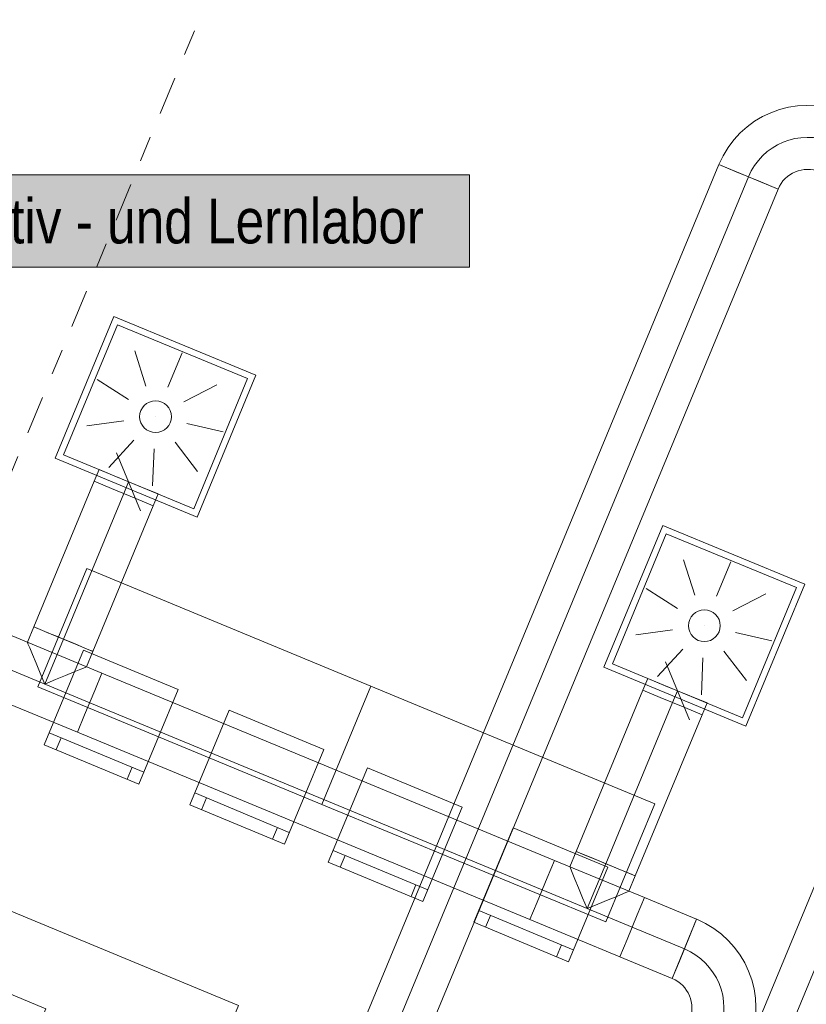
# Model space of a CAD drawing. Header units: metres. Extents: x -80 to 1923, y -189 to 69.
# Tile 65 of 256: x 930 to 933, y -2 to 2. Entities that reach past the tile are written whole.
import ezdxf
from ezdxf.enums import TextEntityAlignment as Align

# ---------------------------------------------------------------- set-up
doc = ezdxf.new("R2010")
doc.units = ezdxf.units.M
doc.header["$MEASUREMENT"] = 0
doc.linetypes.add('Schnittlinie', pattern=[0.3, 0.15, -0.075, 0, -0.075])
doc.linetypes.add('STRICHPUNKT2', pattern=[12.7, 6.35, -3.175, 0, -3.175])
for name, color, linetype in [('00 Linien_Kreise_Splines', 7, 'Continuous'), ('70 Lüftung', 7, 'Continuous'), ('Neubau_50 Möblierung', 7, 'Continuous'), ('Neubau_80 Raum', 7, 'Continuous')]:
    doc.layers.add(name, color=color, linetype=linetype)
doc.styles.add('ERSTELLTER_STIL_1', font='ARIALN.TTF')
doc.styles.add('ERSTELLTER_STIL_2', font='ARIALN.TTF')

# ---------------------------------------------------------------- blocks, each defined once
blk = doc.blocks.new('Stuhl 02 27[79]_1', base_point=(929.9781, -1.9437))
at = {"layer": 'Neubau_50 Möblierung', "color": 8, "linetype": 'Continuous', "lineweight": 18}
for p, q in [((929.8438, -2.2669), (929.4744, -2.1133)), ((929.5206, -2.1325), (929.5014, -2.1787)), ((929.7976, -2.2477), (929.7784, -2.2938))]:
    blk.add_line(p, q, dxfattribs=at)
at = {"layer": 'Neubau_50 Möblierung', "color": 8, "linetype": 'Continuous', "lineweight": 18, "flags": 128}
blk.add_lwpolyline([(929.9781, -1.9437), (929.6088, -1.7901), (929.4552, -2.1595), (929.8246, -2.313)], close=True, dxfattribs=at)
blk = doc.blocks.new('Stuhl 02 27[158]_1', base_point=(931.063, -0.9315))
at = {"layer": 'Neubau_50 Möblierung', "color": 8, "linetype": 'Continuous', "lineweight": 18}
for p, q in [((930.9283, -1.2545), (930.5591, -1.1006)), ((930.6053, -1.1199), (930.586, -1.166)), ((930.8822, -1.2353), (930.8629, -1.2815))]:
    blk.add_line(p, q, dxfattribs=at)
at = {"layer": 'Neubau_50 Möblierung', "color": 8, "linetype": 'Continuous', "lineweight": 18, "flags": 128}
blk.add_lwpolyline([(931.063, -0.9315), (930.6938, -0.7776), (930.5399, -1.1468), (930.9091, -1.3007)], close=True, dxfattribs=at)
blk = doc.blocks.new('Stuhl 02 27[159]_1', base_point=(930.4947, -0.6964))
at = {"layer": 'Neubau_50 Möblierung', "color": 8, "linetype": 'Continuous', "lineweight": 18}
for p, q in [((930.3604, -1.0196), (929.991, -0.8661)), ((930.0372, -0.8853), (930.018, -0.9314)), ((930.3142, -1.0004), (930.295, -1.0466))]:
    blk.add_line(p, q, dxfattribs=at)
at = {"layer": 'Neubau_50 Möblierung', "color": 8, "linetype": 'Continuous', "lineweight": 18, "flags": 128}
blk.add_lwpolyline([(930.4947, -0.6964), (930.1254, -0.5429), (929.9718, -0.9122), (930.3412, -1.0658)], close=True, dxfattribs=at)
blk = doc.blocks.new('Stuhl 02 27[160]_1', base_point=(932.1717, -1.3907))
at = {"layer": 'Neubau_50 Möblierung', "color": 8, "linetype": 'Continuous', "lineweight": 18}
for p, q in [((932.037, -1.7138), (931.6678, -1.5599)), ((931.7139, -1.5791), (931.6947, -1.6252)), ((931.9908, -1.6945), (931.9716, -1.7407))]:
    blk.add_line(p, q, dxfattribs=at)
at = {"layer": 'Neubau_50 Möblierung', "color": 8, "linetype": 'Continuous', "lineweight": 18, "flags": 128}
blk.add_lwpolyline([(932.1717, -1.3907), (931.8024, -1.2368), (931.6485, -1.606), (932.0177, -1.7599)], close=True, dxfattribs=at)
blk = doc.blocks.new('Stuhl 02 27[161]_1', base_point=(931.6034, -1.1557))
at = {"layer": 'Neubau_50 Möblierung', "color": 8, "linetype": 'Continuous', "lineweight": 18}
for p, q in [((931.469, -1.4789), (931.0997, -1.3253)), ((931.1459, -1.3445), (931.1267, -1.3907)), ((931.4229, -1.4597), (931.4037, -1.5058))]:
    blk.add_line(p, q, dxfattribs=at)
at = {"layer": 'Neubau_50 Möblierung', "color": 8, "linetype": 'Continuous', "lineweight": 18, "flags": 128}
blk.add_lwpolyline([(931.6034, -1.1557), (931.2341, -1.0021), (931.0805, -1.3715), (931.4499, -1.525)], close=True, dxfattribs=at)
blk = doc.blocks.new('Schultisch 27[211]_1', base_point=(930.73, -1.9306))
at = {"layer": 'Neubau_50 Möblierung', "color": 8, "linetype": 'Continuous', "lineweight": 18, "flags": 128}
blk.add_lwpolyline([(930.73, -1.9306), (929.6214, -1.4714), (929.43, -1.9334), (930.5387, -2.3926)], close=True, dxfattribs=at)
blk = doc.blocks.new('Schultisch 27[253]_1', base_point=(931.2466, -0.6834))
at = {"layer": 'Neubau_50 Möblierung', "color": 8, "linetype": 'Continuous', "lineweight": 18, "flags": 128}
blk.add_lwpolyline([(931.2466, -0.6834), (930.138, -0.2242), (929.9466, -0.6861), (931.0553, -1.1453)], close=True, dxfattribs=at)
blk = doc.blocks.new('Schultisch 27[254]_1', base_point=(932.3553, -1.1426))
at = {"layer": 'Neubau_50 Möblierung', "color": 8, "linetype": 'Continuous', "lineweight": 18, "flags": 128}
blk.add_lwpolyline([(932.3553, -1.1426), (931.2466, -0.6834), (931.0553, -1.1453), (932.164, -1.6046)], close=True, dxfattribs=at)
blk = doc.blocks.new('Kreativ- und Lernlabor_0.45_72_1', base_point=(949.2583, 3.8663))
at = {"layer": 'Neubau_80 Raum', "linetype": 'Continuous', "lineweight": 0, "true_color": 0x2a201c}
blk.add_hatch(color=250, dxfattribs=at).paths.add_polyline_path([(928.791, 0.9539), (931.632, 0.9539), (931.632, 1.3142), (928.791, 1.3142)])
at = {"layer": 'Neubau_80 Raum', "color": 7, "linetype": 'Continuous', "lineweight": 9, "flags": 128}
blk.add_lwpolyline([(928.791, 0.9539), (931.632, 0.9539), (931.632, 1.3142), (928.791, 1.3142)], close=True, dxfattribs=at)
at = {"layer": 'Neubau_80 Raum', "color": 7, "lineweight": 9, "style": 'ERSTELLTER_STIL_2'}
blk.add_attdef('stApartmentId', text='', height=0.175, dxfattribs=at).set_placement((930.2115, 1.1338), align=Align.MIDDLE_CENTER)
at = {"layer": 'Neubau_80 Raum', "color": 7, "lineweight": 9}
for tag, height, style, p in [('DUMMY_850', 0.2, 'ERSTELLTER_STIL_1', (960.5567, 0.5363)), ('ROOM_NAME', 0.2, 'ERSTELLTER_STIL_1', (958.2214, 0.4737)), ('ROOM_NUMBER', 0.175, 'ERSTELLTER_STIL_2', (958.3861, -0.0994)), ('measuredNetAreaCode', 0.175, 'ERSTELLTER_STIL_2', (958.3861, -0.6406)), ('perimeterCode', 0.175, 'ERSTELLTER_STIL_2', (958.3861, -1.0009)), ('ceilingHeightCode', 0.175, 'ERSTELLTER_STIL_2', (958.3861, -1.3612)), ('measuredAreaCode', 0.175, 'ERSTELLTER_STIL_2', (958.3861, -1.7215)), ('DUMMY_851_0', 0.175, 'ERSTELLTER_STIL_2', (960.3544, -1.7233)), ('DUMMY_852', 0.175, 'ERSTELLTER_STIL_2', (958.3861, -2.0817)), ('DUMMY_851_1', 0.175, 'ERSTELLTER_STIL_2', (960.3544, -2.0836)), ('DUMMY_853', 0.175, 'ERSTELLTER_STIL_2', (958.3861, -2.442)), ('DUMMY_851_2', 0.175, 'ERSTELLTER_STIL_2', (960.3544, -2.4439))]:
    blk.add_attdef(tag, text='', height=height, dxfattribs=dict(at, style=style)).set_placement(p, align=Align.TOP_LEFT)

msp = doc.modelspace()

# ---------------------------------------------------------------- linework, layer by layer
at = {"layer": '00 Linien_Kreise_Splines', "color": 7, "linetype": 'Schnittlinie', "lineweight": 9}
msp.add_lwpolyline([(924.9123, -11.7502), (942.9091, 31.6887)], dxfattribs=at)
at = {"layer": '70 Lüftung', "color": 36, "linetype": 'Continuous', "lineweight": 18, "true_color": 0x7e4100}
for p, q in [((932.6054, 1.3541), (930.6472, -3.3733)), ((932.8364, 1.2584), (932.6054, 1.3541)), ((932.6054, 1.3541), (932.673, 1.3261)), ((932.673, 1.3261), (932.7687, 1.2864)), ((932.7687, 1.2864), (932.8364, 1.2584)), ((930.8782, -3.469), (932.8364, 1.2584))]:
    msp.add_line(p, q, dxfattribs=at)
at = {"layer": '70 Lüftung', "color": 36, "linetype": 'STRICHPUNKT2', "lineweight": 18, "true_color": 0x7e4100}
msp.add_line((932.7209, 1.3062), (930.7627, -3.4212), dxfattribs=at)
at = {"layer": '70 Lüftung', "color": 253, "linetype": 'Continuous', "lineweight": 18, "true_color": 0xaaaaaa}
for p, q in [((930.0141, 0.2069), (930.2437, 0.7612)), ((930.798, 0.5316), (930.2437, 0.7612)), ((930.0467, 0.2205), (930.2572, 0.7286)), ((930.7653, 0.5181), (930.2572, 0.7286)), ((930.3248, 0.6268), (930.3685, 0.4885)), ((930.5094, 0.6187), (930.4539, 0.4848)), ((930.1783, 0.5144), (930.3006, 0.4364)), ((930.5549, 0.01), (930.7653, 0.5181)), ((930.5684, -0.0227), (930.798, 0.5316)), ((930.6455, 0.494), (930.5169, 0.427)), ((930.1384, 0.334), (930.2821, 0.353)), ((930.406, 0.3693), (930.4061, 0.3693)), ((930.6696, 0.3108), (930.5281, 0.3422)), ((930.2236, 0.1702), (930.3216, 0.2771)), ((930.5704, 0.1551), (930.4821, 0.2701)), ((930.3943, 0.0995), (930.4006, 0.2444)), ((930.5684, -0.0227), (930.0141, 0.2069)), ((930.5549, 0.01), (930.0467, 0.2205)), ((930.3477, 0.002), (930.2539, 0.2284)), ((930.1853, 0.163), (930.1662, 0.1169)), ((930.1853, 0.163), (930.253, 0.135)), ((930.1662, 0.1169), (930.2338, 0.0888)), ((930.253, 0.135), (930.3486, 0.0954)), ((930.2338, 0.0888), (930.3295, 0.0492)), ((930.3486, 0.0954), (930.4163, 0.0674)), ((930.3295, 0.0492), (930.3972, 0.0212)), ((930.3972, 0.0212), (930.4163, 0.0674)), ((932.1568, -0.6096), (932.3865, -0.0553)), ((932.9408, -0.2849), (932.3865, -0.0553)), ((932.1895, -0.5961), (932.4, -0.0879)), ((932.9081, -0.2984), (932.4, -0.0879)), ((932.4676, -0.1897), (932.5112, -0.328)), ((932.6521, -0.1978), (932.5967, -0.3318)), ((932.3211, -0.3022), (932.4434, -0.3801)), ((932.6976, -0.8066), (932.9081, -0.2984)), ((932.7112, -0.8392), (932.9408, -0.2849)), ((932.7883, -0.3226), (932.6597, -0.3895)), ((932.5488, -0.4473), (932.5489, -0.4473)), ((932.2811, -0.4825), (932.4249, -0.4636)), ((932.8124, -0.5057), (932.6709, -0.4743)), ((932.3664, -0.6463), (932.4644, -0.5394)), ((932.537, -0.717), (932.5434, -0.5721)), ((932.7132, -0.6615), (932.6249, -0.5464)), ((932.7112, -0.8392), (932.1568, -0.6096)), ((932.6976, -0.8066), (932.1895, -0.5961)), ((932.4905, -0.8145), (932.3967, -0.5881)), ((932.3281, -0.6535), (932.309, -0.6997)), ((932.3281, -0.6535), (932.3957, -0.6815)), ((932.3957, -0.6815), (932.4914, -0.7211)), ((932.309, -0.6997), (932.3766, -0.7277)), ((932.3766, -0.7277), (932.4723, -0.7673)), ((932.4914, -0.7211), (932.5591, -0.7492)), ((932.4723, -0.7673), (932.5399, -0.7953)), ((932.5399, -0.7953), (932.5591, -0.7492))]:
    msp.add_line(p, q, dxfattribs=at)
at = {"layer": '70 Lüftung', "color": 5, "linetype": 'Continuous', "lineweight": 18}
for p, q in [((930.1662, 0.1169), (929.9306, -0.4519)), ((930.2338, 0.0888), (930.1662, 0.1169)), ((930.3295, 0.0492), (930.2338, 0.0888)), ((930.3972, 0.0212), (930.3295, 0.0492)), ((930.1616, -0.5476), (930.3972, 0.0212)), ((929.9057, -0.512), (929.9306, -0.4519)), ((929.9345, -0.4535), (929.9306, -0.4519)), ((929.9982, -0.4799), (929.9306, -0.4519)), ((929.9461, -0.4583), (929.9345, -0.4535)), ((929.9644, -0.4659), (929.9461, -0.4583)), ((930.1967, -0.6325), (929.8457, -0.4871)), ((929.9883, -0.4758), (929.9644, -0.4659)), ((930.0162, -0.4874), (929.9883, -0.4758)), ((930.0939, -0.5196), (929.9982, -0.4799)), ((930.0461, -0.4997), (930.0162, -0.4874)), ((930.076, -0.5121), (930.0461, -0.4997)), ((929.908, -0.5175), (929.9057, -0.512)), ((929.9148, -0.5338), (929.908, -0.5175)), ((929.9255, -0.5598), (929.9148, -0.5338)), ((930.1038, -0.5237), (930.076, -0.5121)), ((930.1616, -0.5476), (930.0939, -0.5196)), ((930.1277, -0.5336), (930.1038, -0.5237)), ((930.1461, -0.5412), (930.1277, -0.5336)), ((929.9395, -0.5936), (929.9255, -0.5598)), ((930.1367, -0.6076), (930.1616, -0.5476)), ((930.1576, -0.5459), (930.1461, -0.5412)), ((930.1616, -0.5476), (930.1576, -0.5459)), ((929.9559, -0.633), (929.9395, -0.5936)), ((930.1311, -0.6099), (930.1148, -0.6167)), ((930.1367, -0.6076), (930.1311, -0.6099)), ((929.9734, -0.6753), (929.9559, -0.633)), ((930.055, -0.6415), (930.0156, -0.6578)), ((930.0889, -0.6274), (930.055, -0.6415)), ((930.1148, -0.6167), (930.0889, -0.6274)), ((930.1967, -0.6325), (930.1687, -0.7002)), ((930.1687, -0.7002), (930.1967, -0.6325)), ((931.9633, -1.3642), (930.1967, -0.6325)), ((930.0156, -0.6578), (929.9734, -0.6753)), ((929.75, -0.7181), (930.1011, -0.8635)), ((930.1687, -0.7002), (930.1291, -0.7958)), ((930.1291, -0.7958), (930.1687, -0.7002)), ((932.309, -0.6997), (932.0483, -1.3291)), ((932.3766, -0.7277), (932.309, -0.6997)), ((932.4723, -0.7673), (932.3766, -0.7277)), ((932.5399, -0.7953), (932.4723, -0.7673)), ((930.1291, -0.7958), (930.1011, -0.8635)), ((930.1011, -0.8635), (930.1291, -0.7958)), ((932.2792, -1.4247), (932.5399, -0.7953)), ((930.1011, -0.8635), (931.8677, -1.5952)), ((932.0234, -1.3891), (932.0483, -1.3291)), ((932.0522, -1.3307), (932.0483, -1.3291)), ((932.1159, -1.3571), (932.0483, -1.3291)), ((932.0637, -1.3355), (932.0522, -1.3307)), ((932.0821, -1.3431), (932.0637, -1.3355)), ((932.106, -1.353), (932.0821, -1.3431)), ((931.9633, -1.3642), (931.9353, -1.4319)), ((931.9353, -1.4319), (931.9633, -1.3642)), ((932.3144, -1.5097), (931.9633, -1.3642)), ((932.1339, -1.3645), (932.106, -1.353)), ((932.2116, -1.3967), (932.1159, -1.3571)), ((932.1637, -1.3769), (932.1339, -1.3645)), ((932.1936, -1.3893), (932.1637, -1.3769)), ((932.0257, -1.3947), (932.0234, -1.3891)), ((932.0324, -1.411), (932.0257, -1.3947)), ((932.0432, -1.437), (932.0324, -1.411)), ((932.2215, -1.4008), (932.1936, -1.3893)), ((932.2792, -1.4247), (932.2116, -1.3967)), ((932.2454, -1.4107), (932.2215, -1.4008)), ((932.2638, -1.4183), (932.2454, -1.4107)), ((932.2753, -1.4231), (932.2638, -1.4183)), ((932.2792, -1.4247), (932.2753, -1.4231)), ((931.9353, -1.4319), (931.8957, -1.5276)), ((931.8957, -1.5276), (931.9353, -1.4319)), ((932.0572, -1.4708), (932.0432, -1.437)), ((932.2544, -1.4848), (932.2792, -1.4247)), ((932.0735, -1.5102), (932.0572, -1.4708)), ((932.2325, -1.4939), (932.2065, -1.5046)), ((932.2488, -1.4871), (932.2325, -1.4939)), ((932.2544, -1.4848), (932.2488, -1.4871)), ((931.8957, -1.5276), (931.8677, -1.5952)), ((931.8677, -1.5952), (931.8957, -1.5276)), ((932.091, -1.5524), (932.0735, -1.5102)), ((932.1333, -1.5349), (932.091, -1.5524)), ((932.1727, -1.5186), (932.1333, -1.5349)), ((932.2065, -1.5046), (932.1727, -1.5186)), ((932.3144, -1.5097), (932.2864, -1.5773)), ((932.2864, -1.5773), (932.3144, -1.5097)), ((932.5187, -1.5943), (932.3144, -1.5097)), ((931.8677, -1.5952), (932.2187, -1.7406)), ((932.2864, -1.5773), (932.2468, -1.673)), ((932.2468, -1.673), (932.2864, -1.5773)), ((932.4231, -1.8253), (932.5187, -1.5943)), ((932.4907, -1.662), (932.5187, -1.5943)), ((932.2468, -1.673), (932.2187, -1.7406)), ((932.2187, -1.7406), (932.2468, -1.673)), ((932.4511, -1.7576), (932.4907, -1.662)), ((932.2187, -1.7406), (932.4231, -1.8253)), ((932.4231, -1.8253), (932.4511, -1.7576))]:
    msp.add_line(p, q, dxfattribs=at)
at = {"layer": '70 Lüftung', "color": 253, "linetype": 'STRICHPUNKT2', "lineweight": 18, "true_color": 0xaaaaaa}
for p, q in [((930.2817, 0.069), (930.3008, 0.1152)), ((932.4244, -0.7475), (932.4436, -0.7013))]:
    msp.add_line(p, q, dxfattribs=at)
at = {"layer": '70 Lüftung', "color": 5, "linetype": 'STRICHPUNKT2', "lineweight": 18}
for p, q in [((930.0461, -0.4997), (930.2817, 0.069)), ((929.9734, -0.6753), (930.0461, -0.4997)), ((929.7978, -0.6026), (930.1489, -0.748)), ((930.1489, -0.748), (931.9155, -1.4797)), ((932.1637, -1.3769), (932.4244, -0.7475)), ((932.091, -1.5524), (932.1637, -1.3769)), ((931.9155, -1.4797), (932.2666, -1.6252)), ((932.2666, -1.6252), (932.4709, -1.7098))]:
    msp.add_line(p, q, dxfattribs=at)
at = {"layer": '70 Lüftung', "color": 70, "linetype": 'Continuous', "lineweight": 18, "true_color": 0x73ff00}
msp.add_line((933.132, -1.0937), (932.7217, -2.0843), dxfattribs=at)
at = {"layer": '70 Lüftung', "color": 70, "linetype": 'STRICHPUNKT2', "lineweight": 18, "true_color": 0x73ff00}
msp.add_line((933.2475, -1.1415), (932.8372, -2.1321), dxfattribs=at)
at = {"layer": '70 Lüftung', "color": 253, "linetype": 'Continuous', "lineweight": 18, "true_color": 0xaaaaaa}
for centre in [(930.406, 0.3693), (932.5488, -0.4473)]:
    msp.add_circle(centre, 0.062, dxfattribs=at)
at = {"layer": '70 Lüftung', "color": 36, "linetype": 'Continuous', "lineweight": 18, "true_color": 0x7e4100}
for radius in [0.375, 0.125]:
    msp.add_arc((932.9518, 1.2106), radius, 67.5, 157.5, dxfattribs=at)
at = {"layer": '70 Lüftung', "color": 36, "linetype": 'STRICHPUNKT2', "lineweight": 18, "true_color": 0x7e4100}
msp.add_arc((932.9518, 1.2106), 0.25, 67.5, 157.5, dxfattribs=at)
at = {"layer": '70 Lüftung', "color": 5, "linetype": 'Continuous', "lineweight": 18}
for radius in [0.375, 0.125]:
    msp.add_arc((932.3752, -1.9408), radius, 337.5, 67.5, dxfattribs=at)
at = {"layer": '70 Lüftung', "color": 5, "linetype": 'STRICHPUNKT2', "lineweight": 18}
msp.add_arc((932.3752, -1.9408), 0.25, 337.5, 67.5, dxfattribs=at)

# ---------------------------------------------------------------- block references
at = {"layer": 'Neubau_50 Möblierung', "color": 8, "linetype": 'Continuous', "lineweight": 18}
for name, p in [('Schultisch 27[253]_1', (931.2466, -0.6834)), ('Stuhl 02 27[159]_1', (930.4947, -0.6964)), ('Schultisch 27[254]_1', (932.3553, -1.1426)), ('Stuhl 02 27[158]_1', (931.063, -0.9315)), ('Stuhl 02 27[161]_1', (931.6034, -1.1557)), ('Stuhl 02 27[160]_1', (932.1717, -1.3907)), ('Schultisch 27[211]_1', (930.73, -1.9306)), ('Stuhl 02 27[79]_1', (929.9781, -1.9437))]:
    msp.add_blockref(name, p, dxfattribs=at)
at = {"layer": 'Neubau_80 Raum', "color": 7, "linetype": 'Continuous', "lineweight": 13}
ref = msp.add_blockref('Kreativ- und Lernlabor_0.45_72_1', (949.2583, 3.8663), dxfattribs=at)
ref.add_attrib('stApartmentId', '0.45 Kreativ - und Lernlabor', dxfattribs={"color": 7, "lineweight": 9, "height": 0.175, "style": 'ERSTELLTER_STIL_2'}).set_placement((930.2115, 1.1338), align=Align.MIDDLE_CENTER)

doc.saveas('drawing.dxf')
